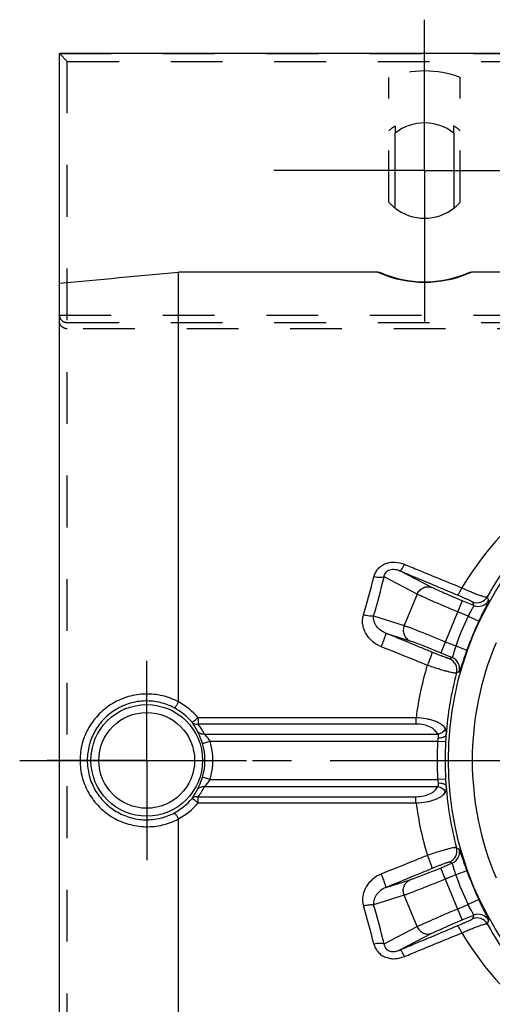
# Model space of a CAD drawing. Header units: millimetres. Extents: x 395 to 605, y 406 to 594.
# Tile 2 of 5: x 395 to 455, y 469 to 593. Entities that reach past the tile are written whole.
import ezdxf

# ---------------------------------------------------------------- set-up
doc = ezdxf.new("R2010")
doc.units = ezdxf.units.MM
doc.header["$LTSCALE"] = 65.185185
doc.linetypes.add('CENTER', pattern=[0.6, 0.375, -0.075, 0.075, -0.075])
doc.linetypes.add('HIDDEN', pattern=[0.2, 0.1, -0.1])
for name, color, linetype in [('ACHSEN_S', 7, 'CONTINUOUS'), ('FASEN', 7, 'CONTINUOUS'), ('FLAECHEN', 7, 'CONTINUOUS'), ('KOERPER', 7, 'CONTINUOUS'), ('KONST.EL_MIT_GEO', 7, 'CONTINUOUS')]:
    doc.layers.add(name, color=color, linetype=linetype)

msp = doc.modelspace()

# ---------------------------------------------------------------- linework, layer by layer
at = {"layer": 'ACHSEN_S', "color": 2, "linetype": 'CENTER'}
msp.add_line((395.04, 500), (604.96, 500), dxfattribs=at)
at = {"layer": 'FASEN', "color": 7, "linetype": 'Continuous'}
msp.add_circle((490.04, 500), 41, dxfattribs=at)
msp.add_arc((490.04, 500), 38, 157.0816, 202.9184, dxfattribs=at)
at = {"layer": 'FLAECHEN', "color": 7, "linetype": 'Continuous'}
msp.add_line((580.04, 589), (400.04, 589), dxfattribs=at)
at = {"layer": 'FLAECHEN', "color": 2, "linetype": 'CENTER'}
for q in [(411.04, 512.55), (398.49, 500), (411.04, 487.45), (423.59, 500)]:
    msp.add_line((411.04, 500), q, dxfattribs=at)
at = {"layer": 'KOERPER', "color": 8, "linetype": 'HIDDEN'}
for p, q in [((441.54, 570.28), (441.54, 585.97)), ((450.54, 570.28), (450.54, 585.97)), ((442.34, 579.87), (442.34, 578.97)), ((449.74, 578.97), (449.74, 579.87))]:
    msp.add_line(p, q, dxfattribs=at)
at = {"layer": 'KOERPER', "color": 7, "linetype": 'Continuous'}
for p, q in [((442.34, 569.53), (442.34, 578.97)), ((449.74, 578.97), (449.74, 569.53))]:
    msp.add_line(p, q, dxfattribs=at)
for start, end in [(51.9269, 128.0731), (231.9269, 308.0731)]:
    msp.add_arc((446.04, 574.25), 6, start, end, dxfattribs=at)
at = {"layer": 'KOERPER', "color": 8, "linetype": 'HIDDEN'}
for radius, start, end in [(6.73, 123.3633, 131.9786), (6.73, 48.0214, 56.6367), (6, 221.4096, 231.9269), (6, 308.0731, 318.5904)]:
    msp.add_arc((446.04, 574.25), radius, start, end, dxfattribs=at)
at = {"layer": 'KONST.EL_MIT_GEO', "color": 2, "linetype": 'CENTER'}
for q in [(446.04, 593.25), (427.04, 574.25), (446.04, 555.25), (465.04, 574.25)]:
    msp.add_line((446.04, 574.25), q, dxfattribs=at)
at = {"layer": 'KONST.EL_MIT_GEO', "color": 7, "linetype": 'Continuous'}
for p, q in [((400.04, 411), (400.04, 589)), ((415.04, 507.39), (415.04, 561.48)), ((440.11, 561.48), (415.04, 561.48)), ((528.11, 561.48), (451.96, 561.48)), ((446.97, 521.77), (442.94, 523.87)), ((445.11, 520.92), (440.94, 523.09)), ((445.11, 520.92), (443.47, 516.98)), ((450.78, 520.09), (448.08, 513.55)), ((452.23, 519.49), (450.78, 520.09)), ((439.62, 518.19), (443.47, 516.98)), ((451.52, 518.16), (450.21, 518.7)), ((451.52, 518.16), (452.87, 517.52)), ((441.13, 516.03), (444.19, 515.06)), ((448.65, 514.94), (449.96, 514.4)), ((448.08, 513.55), (449.52, 512.96)), ((449.96, 514.4), (451.37, 513.89)), ((417.51, 505.36), (417.51, 504.57)), ((444.96, 505.36), (417.51, 505.36)), ((444.96, 504.57), (417.51, 504.57)), ((444.96, 505.36), (444.96, 504.57)), ((418.31, 503.29), (447.69, 503.29)), ((418.07, 502.13), (419.02, 502.42)), ((419.02, 502.42), (447.69, 502.42)), ((447.69, 502.42), (448.69, 502.37)), ((419.02, 497.58), (418.07, 497.87)), ((419.02, 497.58), (447.69, 497.58)), ((448.69, 497.63), (447.69, 497.58)), ((418.31, 496.71), (447.69, 496.71)), ((417.51, 494.64), (417.51, 495.43)), ((417.51, 495.43), (444.96, 495.43)), ((417.51, 494.64), (444.96, 494.64)), ((444.96, 494.64), (444.96, 495.43)), ((415.04, 438.52), (415.04, 492.61)), ((449.52, 487.04), (448.08, 486.45)), ((450.78, 479.91), (448.08, 486.45)), ((451.37, 486.11), (449.96, 485.6)), ((444.19, 484.94), (441.13, 483.97)), ((449.96, 485.6), (448.65, 485.06)), ((443.47, 483.02), (439.62, 481.81)), ((445.11, 479.08), (443.47, 483.02)), ((452.87, 482.48), (451.52, 481.84)), ((450.21, 481.3), (451.52, 481.84)), ((450.78, 479.91), (452.23, 480.51)), ((440.94, 476.91), (445.11, 479.08)), ((442.94, 476.13), (446.97, 478.23))]:
    msp.add_line(p, q, dxfattribs=at)
at = {"layer": 'KONST.EL_MIT_GEO', "color": 8, "linetype": 'HIDDEN'}
for p, q in [((400.04, 589), (580.04, 589)), ((401.04, 588), (400.04, 589)), ((401.04, 412), (401.04, 588)), ((401.04, 588), (579.04, 588)), ((400.04, 556.05), (580.04, 556.05)), ((401.04, 555.12), (579.04, 555.12)), ((579.04, 554.34), (401.04, 554.34))]:
    msp.add_line(p, q, dxfattribs=at)
at = {"layer": 'KONST.EL_MIT_GEO', "color": 7, "linetype": 'Continuous'}
for radius in [7.03, 6.03]:
    msp.add_circle((411.04, 500), radius, dxfattribs=at)
at = {"layer": 'KONST.EL_MIT_GEO', "color": 8, "linetype": 'HIDDEN'}
msp.add_arc((446.04, 574.25), 12.55, 68.9904, 111.0096, dxfattribs=at)
at = {"layer": 'KONST.EL_MIT_GEO', "color": 7, "linetype": 'Continuous'}
for centre, radius, start, end in [((446.05, 574.64), 14.43, 245.7167, 247.1541), ((446.04, 574.6), 14.4, 247.1409, 292.8591), ((446.04, 574.25), 14, 246.5792, 293.4208), ((446.03, 574.64), 14.44, 292.8461, 294.2831), ((488.16, 498.97), 43.8, 133.5625, 148.7052), ((490.73, 500.16), 42.08, 135.3777, 150.9585), ((301.97, 558.49), 142.16, 343.5833, 345.5826), ((297.42, 559.16), 147.99, 343.9292, 345.8903), ((452.64, 521.34), 1.5, 247.5715, 330.2237), ((574.48, 561.85), 129.39, 198.8974, 199.1128), ((452.8, 520.88), 1.5, 247.5713, 330.6547), ((568.55, 562.08), 121.89, 199.9022, 200.1273), ((490.04, 500), 42.59, 154.7583, 160.2417), ((490.04, 500), 41.09, 154.7583, 160.2417), ((486.19, 499.97), 41.58, 163.2157, 172.5527), ((505.92, 396.74), 129.17, 115.8872, 116.0473), ((448.62, 511.41), 1.5, 344.666, 67.4283), ((448.94, 511.57), 1.5, 344.3462, 67.4278), ((491.07, 500), 42.45, 164.9667, 175.6779), ((501.57, 400.77), 121.68, 114.8726, 115.0401), ((411.09, 499.9), 8.43, 40.3436, 62.1424), ((411.03, 500.02), 7.45, 39.8707, 62.0012), ((411.02, 500.5), 7.16, 26.2111, 36.8889), ((411.01, 499.63), 8.17, 26.6402, 37.2565), ((411.04, 500), 7.34, 343.1189, 16.8811), ((411.04, 500), 8.34, 343.1194, 16.881), ((490.04, 500), 42.42, 176.726, 183.274), ((510.2, 495.2), 62.93, 173.0191, 173.4119), ((490.04, 500), 41.42, 176.726, 183.274), ((721.83, 486.59), 273.6, 176.519, 176.6944), ((662.65, 509.9), 214.32, 183.2813, 183.5053), ((411.02, 499.5), 7.16, 323.1119, 333.7881), ((410.98, 500.39), 8.21, 322.7671, 333.3324), ((491.07, 500), 42.45, 184.3221, 195.0333), ((411.03, 499.98), 7.45, 297.9988, 320.1293), ((411.09, 500.1), 8.43, 297.8576, 319.6564), ((486.25, 500.05), 41.63, 187.4541, 196.7776), ((448.62, 488.59), 1.5, 292.5717, 15.334), ((448.94, 488.43), 1.5, 292.5722, 15.6538), ((501.57, 599.23), 121.68, 244.9599, 245.1274), ((505.92, 603.26), 129.17, 243.9527, 244.1128), ((490.04, 500), 41.09, 199.7583, 205.2417), ((490.04, 500), 42.59, 199.7583, 205.2417), ((301.97, 441.51), 142.16, 14.4174, 16.4167), ((297.42, 440.84), 147.99, 14.1097, 16.0708), ((574.48, 438.15), 129.39, 160.8872, 161.1026), ((452.64, 478.66), 1.5, 29.7763, 112.4284), ((452.8, 479.12), 1.5, 29.3462, 112.4278), ((568.55, 437.92), 121.89, 159.8726, 160.0978), ((490.73, 499.84), 42.08, 209.0415, 224.6223), ((488.16, 501.03), 43.8, 211.2948, 226.4374)]:
    msp.add_arc(centre, radius, start, end, dxfattribs=at)
for points in [[(400.04, 560.07), (405.04, 560.54), (410.04, 561.01), (415.04, 561.48)], [(415.04, 507.39), (415.04, 507.38), (415.04, 507.36), (415.03, 507.35)], [(415.03, 492.65), (415.04, 492.64), (415.04, 492.62), (415.04, 492.61)]]:
    msp.add_open_spline(points, degree=3, dxfattribs=at)
for points, knots in [([(440.11, 561.48), (440.14, 561.48), (440.27, 561.47), (440.39, 561.44), (440.47, 561.4)], [0, 0, 0, 0, 0.250581, 1, 1, 1, 1]), ([(451.6, 561.4), (451.69, 561.44), (451.81, 561.47), (451.93, 561.48), (451.96, 561.48)], [0, 0, 0, 0, 0.749419, 1, 1, 1, 1]), ([(439.66, 523.09), (439.7, 523.28), (439.84, 523.64), (440.16, 524.13), (440.61, 524.53), (441.14, 524.81), (441.73, 524.96), (442.54, 524.99), (443.14, 524.84), (443.51, 524.69)], [0, 0, 0, 0, 0.120538, 0.242205, 0.365699, 0.491245, 0.618381, 0.746222, 1, 1, 1, 1]), ([(442.94, 523.87), (442.95, 523.86), (442.99, 523.88), (443.04, 523.92), (443.1, 523.99), (443.21, 524.13), (443.35, 524.37), (443.46, 524.57), (443.51, 524.69)], [0, 0, 0, 0, 0.040837, 0.10479, 0.195604, 0.312983, 0.619232, 1, 1, 1, 1]), ([(443.51, 524.69), (444.11, 524.44), (446.52, 523.45), (448.93, 522.46), (450.74, 521.72)], [0, 0, 0, 0, 0.249718, 1, 1, 1, 1]), ([(440.94, 523.09), (440.95, 523.18), (440.99, 523.37), (441.13, 523.65), (441.36, 523.88), (441.66, 524.02), (442, 524.07), (442.44, 524.05), (442.75, 523.95), (442.94, 523.87)], [0, 0, 0, 0, 0.111678, 0.228884, 0.354873, 0.488539, 0.623007, 0.753443, 1, 1, 1, 1]), ([(442.94, 523.87), (443.54, 523.61), (445.95, 522.6), (448.36, 521.59), (450.16, 520.83)], [0, 0, 0, 0, 0.249708, 1, 1, 1, 1]), ([(440.94, 523.09), (440.87, 523.05), (440.69, 523.01), (440.39, 523), (440.03, 523.02), (439.79, 523.06), (439.66, 523.09)], [0, 0, 0, 0, 0.183748, 0.419797, 0.697304, 1, 1, 1, 1]), ([(445.11, 520.92), (445.18, 521.1), (445.4, 521.43), (445.87, 521.77), (446.43, 521.9), (446.8, 521.84), (446.97, 521.77)], [0, 0, 0, 0, 0.258064, 0.512075, 0.759051, 1, 1, 1, 1]), ([(450.21, 518.7), (449.67, 518.93), (448.64, 519.36), (447.21, 519.97), (446.17, 520.43), (445.5, 520.74), (445.23, 520.86), (445.11, 520.92)], [0, 0, 0, 0, 0.315289, 0.603024, 0.838083, 0.929228, 1, 1, 1, 1]), ([(450.78, 520.09), (450.38, 520.26), (449.61, 520.58), (448.54, 521.04), (447.76, 521.39), (447.26, 521.63), (447.05, 521.73), (446.97, 521.77)], [0, 0, 0, 0, 0.315254, 0.602957, 0.838008, 0.929174, 1, 1, 1, 1]), ([(450.16, 520.83), (450.17, 520.83), (450.21, 520.85), (450.26, 520.89), (450.32, 520.97), (450.42, 521.12), (450.57, 521.38), (450.68, 521.6), (450.74, 521.72)], [0, 0, 0, 0, 0.037102, 0.099572, 0.190325, 0.30853, 0.617531, 1, 1, 1, 1]), ([(450.16, 520.83), (450.29, 520.78), (450.55, 520.67), (450.91, 520.51), (451.24, 520.37), (451.48, 520.26), (451.65, 520.18), (451.76, 520.13), (451.85, 520.08), (451.92, 520.04), (451.98, 520.01), (452.03, 519.99), (452.05, 519.97), (452.07, 519.95), (452.07, 519.95)], [0, 0, 0, 0, 0.20232, 0.392514, 0.564103, 0.711642, 0.775057, 0.831033, 0.879277, 0.919578, 0.951798, 0.975875, 0.991843, 1, 1, 1, 1]), ([(450.74, 521.72), (450.94, 521.63), (451.34, 521.45), (451.92, 521.21), (452.44, 520.99), (452.91, 520.82), (453.3, 520.69), (453.57, 520.62), (453.74, 520.58), (453.83, 520.57), (453.9, 520.57), (453.93, 520.58), (453.94, 520.59)], [0, 0, 0, 0, 0.196239, 0.381326, 0.549576, 0.695985, 0.816452, 0.907943, 0.94223, 0.968768, 0.987742, 1, 1, 1, 1]), ([(452.23, 519.49), (452.23, 519.49), (452.23, 519.47), (452.22, 519.45), (452.21, 519.41), (452.18, 519.36), (452.15, 519.3), (452.1, 519.21), (452.02, 519.06), (451.91, 518.87), (451.78, 518.65), (451.65, 518.41), (451.56, 518.25), (451.52, 518.16)], [0, 0, 0, 0, 0.009266, 0.026504, 0.05252, 0.087295, 0.130557, 0.181895, 0.306692, 0.456814, 0.626606, 0.80987, 1, 1, 1, 1]), ([(454.11, 520.14), (454.11, 520.14), (454.11, 520.13), (454.11, 520.12), (454.1, 520.1), (454.09, 520.06), (454.06, 520), (454.02, 519.91), (453.97, 519.8), (453.91, 519.66), (453.84, 519.51), (453.72, 519.28), (453.56, 518.94), (453.34, 518.5), (453.11, 518.02), (452.95, 517.69), (452.87, 517.52)], [0, 0, 0, 0, 0.003088, 0.008187, 0.015421, 0.024819, 0.050107, 0.08395, 0.126129, 0.176345, 0.234222, 0.299303, 0.448879, 0.6199, 0.806034, 1, 1, 1, 1]), ([(440.56, 514.31), (440.17, 514.47), (439.44, 514.92), (438.75, 515.73), (438.4, 516.49), (438.24, 517.09), (438.21, 517.71), (438.28, 518.11), (438.34, 518.31)], [0, 0, 0, 0, 0.253477, 0.504443, 0.629236, 0.75329, 0.876766, 1, 1, 1, 1]), ([(439.62, 518.19), (439.59, 518.18), (439.51, 518.17), (439.34, 518.16), (439.07, 518.17), (438.72, 518.22), (438.47, 518.28), (438.34, 518.31)], [0, 0, 0, 0, 0.080405, 0.176468, 0.411477, 0.692138, 1, 1, 1, 1]), ([(441.13, 516.03), (440.91, 516.11), (440.48, 516.35), (440.06, 516.78), (439.8, 517.18), (439.67, 517.5), (439.59, 517.84), (439.6, 518.08), (439.62, 518.19)], [0, 0, 0, 0, 0.257301, 0.507229, 0.630429, 0.752876, 0.875497, 1, 1, 1, 1]), ([(443.47, 516.98), (443.4, 516.8), (443.32, 516.41), (443.42, 515.84), (443.71, 515.35), (444.02, 515.13), (444.19, 515.06)], [0, 0, 0, 0, 0.258064, 0.512075, 0.759051, 1, 1, 1, 1]), ([(443.47, 516.98), (443.6, 516.93), (443.88, 516.83), (444.57, 516.58), (445.63, 516.16), (447.08, 515.59), (448.11, 515.16), (448.65, 514.94)], [0, 0, 0, 0, 0.070772, 0.161917, 0.396976, 0.684711, 1, 1, 1, 1]), ([(441.13, 516.03), (441.14, 516.02), (441.14, 516), (441.14, 515.97), (441.13, 515.92), (441.12, 515.85), (441.1, 515.77), (441.06, 515.64), (441, 515.45), (440.91, 515.19), (440.8, 514.91), (440.68, 514.61), (440.6, 514.41), (440.56, 514.31)], [0, 0, 0, 0, 0.010987, 0.030132, 0.058164, 0.095027, 0.140402, 0.193813, 0.322269, 0.474541, 0.643573, 0.821492, 1, 1, 1, 1]), ([(446.96, 513.63), (446.47, 513.83), (444.53, 514.63), (442.59, 515.43), (441.13, 516.03)], [0, 0, 0, 0, 0.250101, 1, 1, 1, 1]), ([(444.19, 515.06), (444.28, 515.03), (444.49, 514.96), (445.01, 514.77), (445.81, 514.47), (446.9, 514.04), (447.67, 513.72), (448.08, 513.55)], [0, 0, 0, 0, 0.070826, 0.161992, 0.397043, 0.684746, 1, 1, 1, 1]), ([(446.39, 511.97), (445.9, 512.17), (443.96, 512.95), (442.01, 513.73), (440.56, 514.31)], [0, 0, 0, 0, 0.250097, 1, 1, 1, 1]), ([(446.96, 513.63), (446.96, 513.63), (446.97, 513.61), (446.96, 513.57), (446.95, 513.53), (446.94, 513.46), (446.92, 513.39), (446.88, 513.26), (446.82, 513.08), (446.73, 512.83), (446.62, 512.55), (446.51, 512.27), (446.43, 512.07), (446.39, 511.97)], [0, 0, 0, 0, 0.010195, 0.028826, 0.056422, 0.092871, 0.137842, 0.190868, 0.318688, 0.470681, 0.640044, 0.819169, 1, 1, 1, 1]), ([(449.2, 512.8), (449.19, 512.8), (449.19, 512.8), (449.17, 512.8), (449.13, 512.81), (449.07, 512.82), (448.99, 512.85), (448.9, 512.88), (448.78, 512.92), (448.65, 512.96), (448.45, 513.04), (448.16, 513.15), (447.79, 513.29), (447.38, 513.46), (447.1, 513.57), (446.96, 513.63)], [0, 0, 0, 0, 0.003173, 0.008412, 0.025443, 0.051231, 0.085585, 0.128212, 0.178746, 0.236759, 0.30177, 0.450597, 0.620385, 0.805578, 1, 1, 1, 1]), ([(449.96, 514.4), (449.93, 514.31), (449.88, 514.13), (449.8, 513.86), (449.73, 513.62), (449.67, 513.4), (449.63, 513.24), (449.6, 513.14), (449.58, 513.08), (449.56, 513.03), (449.55, 512.99), (449.54, 512.97), (449.52, 512.96), (449.52, 512.96)], [0, 0, 0, 0, 0.19013, 0.373394, 0.543185, 0.693308, 0.818105, 0.869443, 0.912705, 0.94748, 0.973496, 0.990734, 1, 1, 1, 1]), ([(451.37, 513.89), (451.3, 513.71), (451.18, 513.37), (451.01, 512.86), (450.85, 512.4), (450.73, 512.05), (450.64, 511.8), (450.59, 511.64), (450.54, 511.51), (450.5, 511.39), (450.46, 511.3), (450.43, 511.24), (450.42, 511.2), (450.41, 511.18), (450.4, 511.17), (450.39, 511.17), (450.39, 511.16)], [0, 0, 0, 0, 0.193965, 0.3801, 0.551121, 0.700697, 0.765778, 0.823655, 0.873871, 0.91605, 0.949893, 0.975181, 0.984579, 0.991813, 0.996912, 1, 1, 1, 1]), ([(450.07, 511.01), (450.06, 511), (450.02, 510.99), (449.95, 510.98), (449.85, 510.99), (449.65, 511.01), (449.34, 511.07), (448.89, 511.18), (448.34, 511.33), (447.73, 511.52), (447.07, 511.73), (446.62, 511.89), (446.39, 511.97)], [0, 0, 0, 0, 0.011189, 0.029525, 0.055975, 0.090652, 0.183892, 0.306593, 0.454793, 0.623606, 0.807406, 1, 1, 1, 1]), ([(415.04, 507.39), (414.4, 507.72), (413.04, 508.22), (410.88, 508.44), (408.73, 508.11), (406.72, 507.26), (405, 505.92), (403.67, 504.18), (402.83, 502.17), (402.64, 500.72), (402.64, 500)], [0, 0, 0, 0, 0.124314, 0.248943, 0.373904, 0.499075, 0.624314, 0.749548, 0.874773, 1, 1, 1, 1]), ([(414.53, 506.6), (413.97, 506.9), (412.76, 507.36), (410.84, 507.56), (408.93, 507.27), (407.14, 506.49), (405.62, 505.29), (404.45, 503.73), (403.72, 501.93), (403.55, 500.64), (403.55, 500)], [0, 0, 0, 0, 0.124099, 0.248603, 0.373541, 0.498757, 0.624066, 0.749377, 0.874684, 1, 1, 1, 1]), ([(414.53, 506.6), (414.53, 506.6), (414.54, 506.6), (414.56, 506.62), (414.6, 506.66), (414.65, 506.72), (414.71, 506.81), (414.78, 506.93), (414.86, 507.06), (414.94, 507.2), (415, 507.3), (415.03, 507.35)], [0, 0, 0, 0, 0.011915, 0.030756, 0.092158, 0.185077, 0.307105, 0.454562, 0.622839, 0.806603, 1, 1, 1, 1]), ([(417.51, 505.36), (417.47, 505.32), (417.37, 505.24), (417.24, 505.13), (417.11, 505.03), (417, 504.95), (416.91, 504.88), (416.84, 504.84), (416.8, 504.81), (416.78, 504.8), (416.76, 504.8), (416.75, 504.79), (416.75, 504.79)], [0, 0, 0, 0, 0.192393, 0.376341, 0.545575, 0.694328, 0.817555, 0.911141, 0.945848, 0.972163, 0.990046, 1, 1, 1, 1]), ([(416.75, 504.79), (416.79, 504.75), (416.89, 504.66), (417.08, 504.58), (417.29, 504.54), (417.44, 504.56), (417.51, 504.57)], [0, 0, 0, 0, 0.234761, 0.477517, 0.732275, 1, 1, 1, 1]), ([(448.64, 504.04), (448.59, 504.13), (448.44, 504.31), (448.16, 504.54), (447.79, 504.75), (447.34, 504.94), (446.82, 505.11), (446.02, 505.28), (445.39, 505.34), (444.96, 505.36)], [0, 0, 0, 0, 0.077067, 0.167485, 0.273122, 0.394452, 0.530623, 0.679432, 1, 1, 1, 1]), ([(447.69, 503.29), (447.66, 503.37), (447.56, 503.55), (447.36, 503.78), (447.1, 504), (446.64, 504.27), (445.92, 504.51), (445.3, 504.57), (444.96, 504.57)], [0, 0, 0, 0, 0.087686, 0.183722, 0.29058, 0.410003, 0.686919, 1, 1, 1, 1]), ([(418.31, 503.29), (418.23, 503.28), (418.05, 503.28), (417.8, 503.34), (417.59, 503.47), (417.49, 503.59), (417.45, 503.66)], [0, 0, 0, 0, 0.266617, 0.521638, 0.764907, 1, 1, 1, 1]), ([(418.07, 502.13), (417.97, 502.44), (417.82, 502.86), (417.59, 503.36), (417.49, 503.57), (417.45, 503.66)], [0, 0, 0, 0, 0.579885, 0.817208, 1, 1, 1, 1]), ([(419.02, 502.42), (418.92, 502.6), (418.74, 502.84), (418.49, 503.11), (418.37, 503.23), (418.31, 503.29)], [0, 0, 0, 0, 0.54743, 0.793021, 1, 1, 1, 1]), ([(448.64, 504.04), (448.62, 503.95), (448.52, 503.75), (448.3, 503.52), (448.02, 503.35), (447.8, 503.3), (447.69, 503.29)], [0, 0, 0, 0, 0.237184, 0.486475, 0.743203, 1, 1, 1, 1]), ([(447.69, 503.29), (447.71, 503.26), (447.74, 503.2), (447.76, 503.1), (447.75, 502.98), (447.74, 502.9), (447.74, 502.85)], [0, 0, 0, 0, 0.20697, 0.439308, 0.70491, 1, 1, 1, 1]), ([(448.64, 504.04), (448.7, 503.94), (448.74, 503.74), (448.75, 503.46), (448.74, 503.29), (448.73, 503.2)], [0, 0, 0, 0, 0.411047, 0.681675, 1, 1, 1, 1]), ([(447.74, 502.85), (447.86, 502.84), (448.04, 502.85), (448.27, 502.89), (448.42, 502.93), (448.54, 502.98), (448.64, 503.04), (448.71, 503.12), (448.73, 503.17), (448.73, 503.2)], [0, 0, 0, 0, 0.327281, 0.478439, 0.615842, 0.736631, 0.839496, 0.925605, 1, 1, 1, 1]), ([(402.64, 500), (402.64, 499.28), (402.83, 497.83), (403.67, 495.82), (405, 494.08), (406.72, 492.74), (408.73, 491.89), (410.88, 491.56), (413.04, 491.78), (414.4, 492.28), (415.04, 492.61)], [0, 0, 0, 0, 0.125227, 0.250452, 0.375686, 0.500925, 0.626096, 0.751057, 0.875686, 1, 1, 1, 1]), ([(403.55, 500), (403.55, 499.36), (403.72, 498.07), (404.45, 496.27), (405.62, 494.71), (407.14, 493.51), (408.93, 492.73), (410.84, 492.44), (412.76, 492.64), (413.97, 493.1), (414.53, 493.4)], [0, 0, 0, 0, 0.125316, 0.250623, 0.375934, 0.501243, 0.626459, 0.751397, 0.875901, 1, 1, 1, 1]), ([(417.45, 496.34), (417.49, 496.43), (417.59, 496.64), (417.82, 497.14), (417.97, 497.56), (418.07, 497.87)], [0, 0, 0, 0, 0.182792, 0.420115, 1, 1, 1, 1]), ([(418.31, 496.71), (418.37, 496.77), (418.49, 496.89), (418.74, 497.16), (418.92, 497.4), (419.02, 497.58)], [0, 0, 0, 0, 0.206979, 0.452569, 1, 1, 1, 1]), ([(447.69, 497.58), (447.69, 497.54), (447.71, 497.4), (447.73, 497.25), (447.74, 497.15)], [0, 0, 0, 0, 0.257723, 1, 1, 1, 1]), ([(447.74, 497.15), (447.74, 497.1), (447.75, 497.02), (447.76, 496.9), (447.74, 496.8), (447.71, 496.74), (447.69, 496.71)], [0, 0, 0, 0, 0.295102, 0.560708, 0.793042, 1, 1, 1, 1]), ([(447.74, 497.15), (447.86, 497.16), (448.04, 497.15), (448.27, 497.11), (448.42, 497.07), (448.54, 497.02), (448.64, 496.96), (448.71, 496.88), (448.73, 496.83), (448.73, 496.8)], [0, 0, 0, 0, 0.327282, 0.478439, 0.615842, 0.736631, 0.839497, 0.925605, 1, 1, 1, 1]), ([(417.45, 496.34), (417.49, 496.41), (417.59, 496.53), (417.8, 496.66), (418.05, 496.72), (418.23, 496.72), (418.31, 496.71)], [0, 0, 0, 0, 0.235093, 0.478362, 0.733383, 1, 1, 1, 1]), ([(444.96, 494.64), (445.39, 494.66), (446.02, 494.72), (446.82, 494.89), (447.34, 495.06), (447.79, 495.25), (448.16, 495.46), (448.44, 495.69), (448.59, 495.87), (448.64, 495.96)], [0, 0, 0, 0, 0.320563, 0.469372, 0.605544, 0.726875, 0.832513, 0.922932, 1, 1, 1, 1]), ([(444.96, 495.43), (445.3, 495.43), (445.92, 495.49), (446.64, 495.73), (447.1, 496), (447.36, 496.22), (447.56, 496.45), (447.66, 496.63), (447.69, 496.71)], [0, 0, 0, 0, 0.31308, 0.589998, 0.709421, 0.816279, 0.912315, 1, 1, 1, 1]), ([(447.69, 496.71), (447.8, 496.7), (448.02, 496.65), (448.3, 496.48), (448.52, 496.25), (448.62, 496.05), (448.64, 495.96)], [0, 0, 0, 0, 0.256797, 0.513525, 0.762816, 1, 1, 1, 1]), ([(448.73, 496.8), (448.74, 496.71), (448.75, 496.54), (448.74, 496.26), (448.7, 496.06), (448.64, 495.96)], [0, 0, 0, 0, 0.318326, 0.588955, 1, 1, 1, 1]), ([(416.75, 495.21), (416.79, 495.25), (416.89, 495.34), (417.08, 495.42), (417.29, 495.46), (417.44, 495.44), (417.51, 495.43)], [0, 0, 0, 0, 0.23476, 0.477517, 0.732275, 1, 1, 1, 1]), ([(416.75, 495.21), (416.75, 495.21), (416.76, 495.2), (416.78, 495.2), (416.8, 495.19), (416.84, 495.16), (416.91, 495.12), (417, 495.05), (417.11, 494.97), (417.24, 494.87), (417.37, 494.76), (417.47, 494.68), (417.51, 494.64)], [0, 0, 0, 0, 0.009954, 0.027837, 0.054152, 0.088859, 0.182445, 0.305672, 0.454425, 0.623658, 0.807607, 1, 1, 1, 1]), ([(415.03, 492.65), (415, 492.7), (414.94, 492.8), (414.86, 492.94), (414.78, 493.07), (414.71, 493.19), (414.65, 493.28), (414.6, 493.34), (414.56, 493.38), (414.54, 493.4), (414.53, 493.4), (414.53, 493.4)], [0, 0, 0, 0, 0.193397, 0.377161, 0.545438, 0.692895, 0.814923, 0.907842, 0.969244, 0.988084, 1, 1, 1, 1]), ([(450.07, 488.99), (450.06, 489), (450.02, 489.01), (449.95, 489.02), (449.85, 489.01), (449.65, 488.99), (449.34, 488.93), (448.89, 488.82), (448.34, 488.67), (447.73, 488.48), (447.07, 488.27), (446.62, 488.11), (446.39, 488.03)], [0, 0, 0, 0, 0.011189, 0.029525, 0.055975, 0.090652, 0.183892, 0.306593, 0.454793, 0.623606, 0.807406, 1, 1, 1, 1]), ([(451.37, 486.11), (451.3, 486.29), (451.18, 486.63), (451.01, 487.14), (450.85, 487.6), (450.73, 487.95), (450.64, 488.2), (450.59, 488.36), (450.54, 488.49), (450.5, 488.61), (450.46, 488.7), (450.43, 488.76), (450.42, 488.8), (450.41, 488.82), (450.4, 488.83), (450.39, 488.83), (450.39, 488.84)], [0, 0, 0, 0, 0.193965, 0.3801, 0.551121, 0.700697, 0.765778, 0.823654, 0.873871, 0.91605, 0.949892, 0.975181, 0.984579, 0.991813, 0.996912, 1, 1, 1, 1]), ([(446.39, 488.03), (445.9, 487.83), (443.96, 487.05), (442.01, 486.27), (440.56, 485.69)], [0, 0, 0, 0, 0.250097, 1, 1, 1, 1]), ([(446.39, 488.03), (446.43, 487.93), (446.51, 487.73), (446.62, 487.45), (446.73, 487.17), (446.82, 486.92), (446.88, 486.74), (446.92, 486.61), (446.94, 486.54), (446.95, 486.47), (446.96, 486.43), (446.97, 486.39), (446.96, 486.37), (446.96, 486.37)], [0, 0, 0, 0, 0.180831, 0.359956, 0.529319, 0.681312, 0.809132, 0.862158, 0.907129, 0.943578, 0.971174, 0.989805, 1, 1, 1, 1]), ([(449.2, 487.2), (449.19, 487.2), (449.19, 487.2), (449.17, 487.2), (449.13, 487.19), (449.07, 487.18), (448.99, 487.15), (448.9, 487.12), (448.78, 487.08), (448.65, 487.04), (448.45, 486.96), (448.16, 486.85), (447.79, 486.71), (447.38, 486.54), (447.1, 486.43), (446.96, 486.37)], [0, 0, 0, 0, 0.003173, 0.008412, 0.025443, 0.051231, 0.085585, 0.128212, 0.178746, 0.236759, 0.30177, 0.450597, 0.620385, 0.805578, 1, 1, 1, 1]), ([(446.96, 486.37), (446.47, 486.17), (444.53, 485.37), (442.59, 484.57), (441.13, 483.97)], [0, 0, 0, 0, 0.250101, 1, 1, 1, 1]), ([(448.08, 486.45), (447.67, 486.28), (446.9, 485.96), (445.81, 485.53), (445.01, 485.23), (444.49, 485.04), (444.28, 484.97), (444.19, 484.94)], [0, 0, 0, 0, 0.315254, 0.602957, 0.838008, 0.929174, 1, 1, 1, 1]), ([(449.96, 485.6), (449.93, 485.69), (449.88, 485.87), (449.8, 486.14), (449.73, 486.38), (449.67, 486.6), (449.63, 486.76), (449.6, 486.86), (449.58, 486.92), (449.56, 486.97), (449.55, 487.01), (449.54, 487.03), (449.52, 487.04), (449.52, 487.04)], [0, 0, 0, 0, 0.19013, 0.373393, 0.543185, 0.693307, 0.818104, 0.869443, 0.912704, 0.947479, 0.973496, 0.990733, 1, 1, 1, 1]), ([(440.56, 485.69), (440.17, 485.53), (439.44, 485.08), (438.75, 484.27), (438.4, 483.51), (438.24, 482.91), (438.21, 482.29), (438.28, 481.89), (438.34, 481.69)], [0, 0, 0, 0, 0.253477, 0.504443, 0.629236, 0.75329, 0.876766, 1, 1, 1, 1]), ([(440.56, 485.69), (440.6, 485.59), (440.68, 485.39), (440.8, 485.09), (440.91, 484.81), (441, 484.55), (441.06, 484.36), (441.1, 484.23), (441.12, 484.15), (441.13, 484.08), (441.14, 484.03), (441.14, 484), (441.14, 483.98), (441.13, 483.97)], [0, 0, 0, 0, 0.178508, 0.356427, 0.525459, 0.677731, 0.806187, 0.859598, 0.904973, 0.941836, 0.969868, 0.989013, 1, 1, 1, 1]), ([(443.47, 483.02), (443.4, 483.2), (443.32, 483.59), (443.42, 484.16), (443.71, 484.65), (444.02, 484.87), (444.19, 484.94)], [0, 0, 0, 0, 0.258064, 0.512075, 0.759051, 1, 1, 1, 1]), ([(448.65, 485.06), (448.11, 484.84), (447.08, 484.41), (445.63, 483.84), (444.57, 483.42), (443.88, 483.17), (443.6, 483.07), (443.47, 483.02)], [0, 0, 0, 0, 0.315289, 0.603024, 0.838083, 0.929228, 1, 1, 1, 1]), ([(441.13, 483.97), (440.91, 483.89), (440.48, 483.65), (440.06, 483.22), (439.8, 482.82), (439.67, 482.5), (439.59, 482.16), (439.6, 481.92), (439.62, 481.81)], [0, 0, 0, 0, 0.257301, 0.507229, 0.630429, 0.752876, 0.875497, 1, 1, 1, 1]), ([(454.11, 479.86), (454.11, 479.86), (454.11, 479.87), (454.11, 479.88), (454.1, 479.9), (454.09, 479.94), (454.06, 480), (454.02, 480.09), (453.97, 480.2), (453.91, 480.34), (453.84, 480.49), (453.72, 480.72), (453.56, 481.06), (453.34, 481.5), (453.11, 481.98), (452.95, 482.31), (452.87, 482.48)], [0, 0, 0, 0, 0.003088, 0.008187, 0.015421, 0.024819, 0.050107, 0.08395, 0.126129, 0.176345, 0.234222, 0.299303, 0.448879, 0.6199, 0.806034, 1, 1, 1, 1]), ([(438.34, 481.69), (438.47, 481.72), (438.72, 481.78), (439.07, 481.83), (439.34, 481.84), (439.51, 481.83), (439.59, 481.82), (439.62, 481.81)], [0, 0, 0, 0, 0.307862, 0.588523, 0.823532, 0.919595, 1, 1, 1, 1]), ([(445.11, 479.08), (445.23, 479.14), (445.5, 479.26), (446.17, 479.57), (447.21, 480.03), (448.64, 480.64), (449.67, 481.07), (450.21, 481.3)], [0, 0, 0, 0, 0.070772, 0.161917, 0.396976, 0.684711, 1, 1, 1, 1]), ([(452.23, 480.51), (452.23, 480.51), (452.23, 480.53), (452.22, 480.55), (452.21, 480.59), (452.18, 480.64), (452.15, 480.7), (452.1, 480.79), (452.02, 480.94), (451.91, 481.13), (451.78, 481.35), (451.65, 481.59), (451.56, 481.75), (451.52, 481.84)], [0, 0, 0, 0, 0.009267, 0.026504, 0.052521, 0.087296, 0.130557, 0.181896, 0.306693, 0.456815, 0.626606, 0.80987, 1, 1, 1, 1]), ([(446.97, 478.23), (447.05, 478.27), (447.26, 478.37), (447.76, 478.61), (448.54, 478.96), (449.61, 479.42), (450.38, 479.74), (450.78, 479.91)], [0, 0, 0, 0, 0.070826, 0.161992, 0.397043, 0.684746, 1, 1, 1, 1]), ([(450.16, 479.17), (450.29, 479.22), (450.55, 479.33), (450.91, 479.49), (451.24, 479.63), (451.48, 479.74), (451.65, 479.82), (451.76, 479.87), (451.85, 479.92), (451.92, 479.96), (451.98, 479.99), (452.03, 480.01), (452.05, 480.03), (452.07, 480.05), (452.07, 480.05)], [0, 0, 0, 0, 0.20232, 0.392514, 0.564103, 0.711642, 0.775057, 0.831033, 0.879278, 0.919578, 0.951798, 0.975875, 0.991843, 1, 1, 1, 1]), ([(442.94, 476.13), (443.54, 476.39), (445.95, 477.4), (448.36, 478.41), (450.16, 479.17)], [0, 0, 0, 0, 0.249708, 1, 1, 1, 1]), ([(445.11, 479.08), (445.18, 478.9), (445.4, 478.57), (445.87, 478.23), (446.43, 478.1), (446.8, 478.16), (446.97, 478.23)], [0, 0, 0, 0, 0.258064, 0.512075, 0.759051, 1, 1, 1, 1]), ([(450.74, 478.28), (450.68, 478.4), (450.57, 478.62), (450.42, 478.88), (450.32, 479.03), (450.26, 479.11), (450.21, 479.15), (450.17, 479.17), (450.16, 479.17)], [0, 0, 0, 0, 0.38247, 0.69147, 0.809675, 0.900428, 0.962898, 1, 1, 1, 1]), ([(450.74, 478.28), (450.94, 478.37), (451.34, 478.55), (451.92, 478.79), (452.44, 479.01), (452.91, 479.18), (453.3, 479.31), (453.57, 479.38), (453.74, 479.42), (453.83, 479.43), (453.9, 479.43), (453.93, 479.42), (453.94, 479.41)], [0, 0, 0, 0, 0.196239, 0.381326, 0.549576, 0.695985, 0.816452, 0.907943, 0.94223, 0.968767, 0.987741, 1, 1, 1, 1]), ([(443.51, 475.31), (444.11, 475.56), (446.52, 476.55), (448.93, 477.54), (450.74, 478.28)], [0, 0, 0, 0, 0.249718, 1, 1, 1, 1]), ([(439.66, 476.91), (439.79, 476.94), (440.03, 476.98), (440.39, 477), (440.69, 476.99), (440.87, 476.95), (440.94, 476.91)], [0, 0, 0, 0, 0.302696, 0.580203, 0.816252, 1, 1, 1, 1]), ([(439.66, 476.91), (439.7, 476.72), (439.84, 476.36), (440.16, 475.87), (440.61, 475.47), (441.14, 475.19), (441.73, 475.04), (442.54, 475.01), (443.14, 475.16), (443.51, 475.31)], [0, 0, 0, 0, 0.120538, 0.242205, 0.365699, 0.491245, 0.618381, 0.746221, 1, 1, 1, 1]), ([(440.94, 476.91), (440.95, 476.82), (440.99, 476.63), (441.13, 476.35), (441.36, 476.12), (441.66, 475.98), (442, 475.93), (442.44, 475.95), (442.75, 476.05), (442.94, 476.13)], [0, 0, 0, 0, 0.111678, 0.228884, 0.354873, 0.488539, 0.623007, 0.753443, 1, 1, 1, 1]), ([(443.51, 475.31), (443.46, 475.43), (443.35, 475.63), (443.21, 475.87), (443.1, 476.01), (443.04, 476.08), (442.99, 476.12), (442.95, 476.14), (442.94, 476.13)], [0, 0, 0, 0, 0.380768, 0.687017, 0.804396, 0.89521, 0.959163, 1, 1, 1, 1])]:
    msp.add_open_spline(points, degree=3, knots=knots, dxfattribs=at)
at = {"layer": 'KONST.EL_MIT_GEO', "color": 8, "linetype": 'HIDDEN'}
for points, knots in [([(400.04, 556.05), (400.04, 555.99), (400.05, 555.86), (400.11, 555.69), (400.2, 555.53), (400.37, 555.34), (400.65, 555.17), (400.91, 555.12), (401.04, 555.12)], [0, 0, 0, 0, 0.120339, 0.24145, 0.363977, 0.488328, 0.741546, 1, 1, 1, 1]), ([(401.04, 554.34), (400.91, 554.34), (400.65, 554.39), (400.31, 554.6), (400.09, 554.93), (400.04, 555.18), (400.04, 555.31)], [0, 0, 0, 0, 0.254403, 0.506234, 0.754417, 1, 1, 1, 1])]:
    msp.add_open_spline(points, degree=3, knots=knots, dxfattribs=at)

doc.saveas('drawing.dxf')
